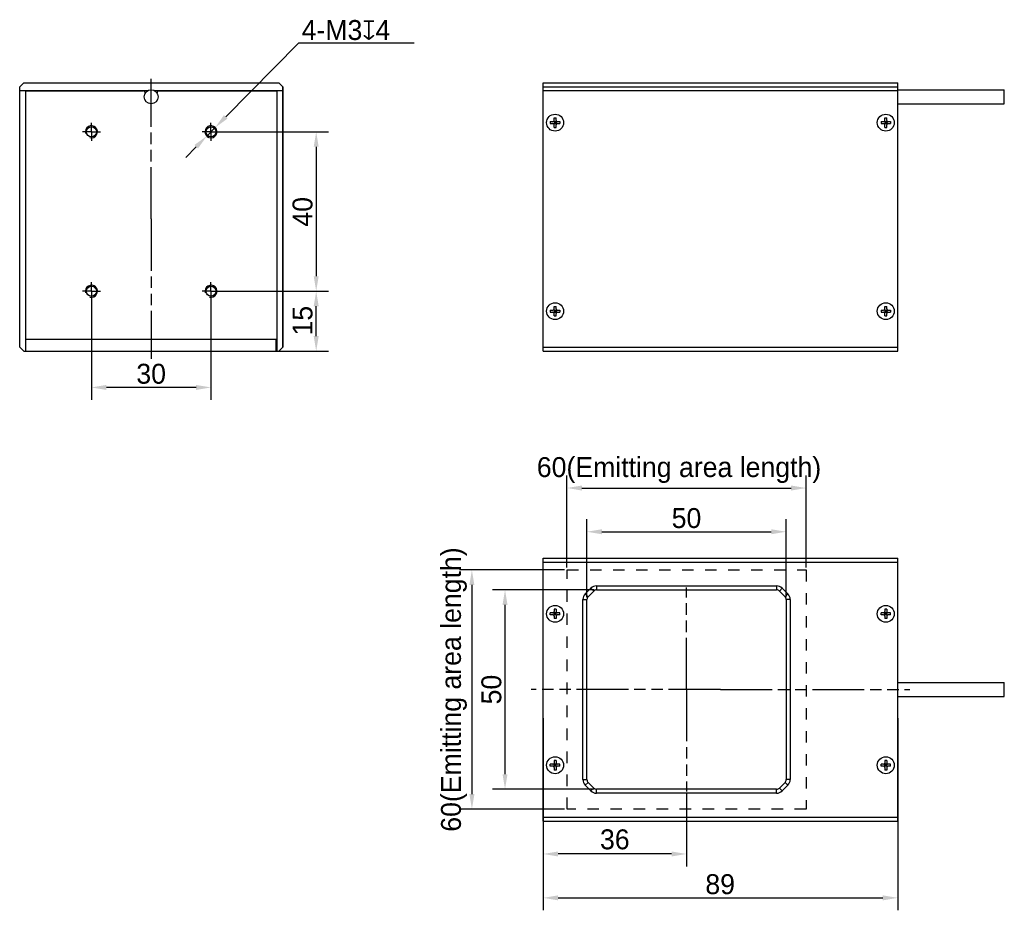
# Model space of a CAD drawing. Header units: millimetres. Extents: x 64 to 375, y 83 to 261.
# Tile 1 of 2: x 64 to 262, y 83 to 261. Entities that reach past the tile are written whole.
import ezdxf

# ---------------------------------------------------------------- set-up
doc = ezdxf.new("R2010")
doc.units = ezdxf.units.MM
doc.header["$LTSCALE"] = 23.1
doc.header["$PDMODE"] = 3
doc.header["$PDSIZE"] = 8
for name, pattern in [('CENTER', [0.6, 0.375, -0.075, 0.075, -0.075]), ('DOT', [0.2, 0.1, -0.1]), ('PHANTOM', [0.8, 0.45, -0.05, 0.1, -0.05, 0.1, -0.05])]:
    doc.linetypes.add(name, pattern=pattern)
doc.layers.get('0').update_dxf_attribs({"linetype": 'CONTINUOUS'})
doc.layers.get('Defpoints').update_dxf_attribs({"linetype": 'CONTINUOUS'})
for name, color, linetype in [('00_COMPONENTS', 7, 'CONTINUOUS'), ('07_ALL_HOLES', 7, 'CONTINUOUS'), ('09_ALL_ROUNDS', 7, 'CONTINUOUS'), ('10_ALL_CHAMFER', 7, 'CONTINUOUS'), ('20_ALL_FEATURES', 7, 'CONTINUOUS'), ('51__DRAFT_DIMS', 7, 'CONTINUOUS'), ('DEFAULT_1', 7, 'CENTER')]:
    doc.layers.add(name, color=color, linetype=linetype)
doc.styles.get("Standard").update_dxf_attribs({"font": 'simfang.ttf'})
doc.dimstyles.new('DIMSTYLE_1', dxfattribs={"dimtxt": 3, "dimasz": 3, "dimexe": 2.5, "dimexo": 0.5, "dimgap": 0.75, "dimtad": 1, "dimlfac": 1.25, "dimdsep": 46, "dimtxsty": 'STANDARD', "dimblk": '_FILLED', "dimblk1": '_FILLED', "dimblk2": '_FILLED', "dimcen": 0.09, "dimclrt": 3, "dimazin": 2, "dimtp": 0.2, "dimtm": 0.2, "dimtfac": 1, "dimtofl": 0, "dimtmove": 0, "dimatfit": 3, "dimldrblk": '_FILLED', "dimfxl": 1, "dimtolj": 1, "dimarcsym": 0})
doc.dimstyles.new('DIMSTYLE_2', dxfattribs={"dimtxt": 3, "dimasz": 3, "dimexe": 2.5, "dimexo": 0.5, "dimgap": 0.75, "dimtad": 1, "dimlfac": 1.25, "dimdsep": 46, "dimtxsty": 'STANDARD', "dimblk": '_FILLED', "dimblk1": '_FILLED', "dimblk2": '_FILLED', "dimcen": 0.09, "dimclrt": 3, "dimazin": 2, "dimtp": 0.3, "dimtm": 0.3, "dimtfac": 1, "dimtofl": 0, "dimtmove": 0, "dimatfit": 3, "dimldrblk": '_FILLED', "dimfxl": 1, "dimtolj": 1, "dimarcsym": 0})
doc.dimstyles.new('DIMSTYLE_3', dxfattribs={"dimtxt": 3, "dimasz": 3, "dimexe": 2.5, "dimexo": 0.5, "dimtad": 1, "dimlfac": 1.25, "dimdsep": 46, "dimtxsty": 'STANDARD', "dimblk": '_FILLED', "dimblk1": '_FILLED', "dimblk2": '_FILLED', "dimcen": 0.09, "dimclrt": 3, "dimazin": 2, "dimtp": 0.1, "dimtm": 0.1, "dimtfac": 1, "dimtmove": 0, "dimatfit": 2, "dimldrblk": '_FILLED', "dimfxl": 1, "dimtolj": 1, "dimarcsym": 0})

# ---------------------------------------------------------------- blocks, each defined once
blk = doc.blocks.new('_FILLED')
at = {"color": 0, "linetype": 'ByBlock'}
blk.add_solid([(0, 0), (-1, 0.167), (-1, -0.167)], dxfattribs=at)
blk = doc.blocks.new('*D6')
at = {"layer": '51__DRAFT_DIMS', "color": 0, "lineweight": -2}
for p, q in [((178.14, 145.46), (178.14, 161.06)), ((218.14, 145.46), (218.14, 161.06)), ((181.14, 158.56), (215.14, 158.56))]:
    blk.add_line(p, q, dxfattribs=at)
at = {"layer": 'Defpoints', "color": 0}
for p in [(218.14, 158.56), (178.14, 144.96), (218.14, 144.96)]:
    blk.add_point(p, dxfattribs=at)
at = {"layer": '51__DRAFT_DIMS', "color": 0, "linetype": 'ByBlock', "lineweight": -2, "xscale": 3, "yscale": 3, "zscale": 3, "rotation": 180}
blk.add_blockref('_FILLED', (178.14, 158.56), dxfattribs=at)
at = {"layer": '51__DRAFT_DIMS', "color": 0, "linetype": 'ByBlock', "lineweight": -2, "xscale": 3, "yscale": 3, "zscale": 3}
blk.add_blockref('_FILLED', (218.14, 158.56), dxfattribs=at)
at = {"layer": '51__DRAFT_DIMS', "color": 3, "insert": (198.13, 163.31), "char_height": 3, "attachment_point": 2, "line_spacing_factor": 0.9}
blk.add_mtext('\\A1;\\A1;{\\fFZLanTingHei-R-GBK|b0|i0|c134|p2;\\H1.333333x;\\C0;50}', dxfattribs=at)
blk = doc.blocks.new('*D7')
at = {"layer": '51__DRAFT_DIMS', "color": 0, "lineweight": -2}
for p, q in [((179.57, 146.89), (159.2, 146.89)), ((161.7, 109.89), (161.7, 143.89)), ((179.57, 106.89), (159.2, 106.89))]:
    blk.add_line(p, q, dxfattribs=at)
at = {"layer": 'Defpoints', "color": 0}
for p in [(161.7, 146.89), (180.07, 146.89), (180.07, 106.89)]:
    blk.add_point(p, dxfattribs=at)
at = {"layer": '51__DRAFT_DIMS', "color": 0, "linetype": 'ByBlock', "lineweight": -2, "xscale": 3, "yscale": 3, "zscale": 3}
for p, rotation in [((161.7, 146.89), 90), ((161.7, 106.89), 270)]:
    blk.add_blockref('_FILLED', p, dxfattribs=dict(at, rotation=rotation))
at = {"layer": '51__DRAFT_DIMS', "color": 3, "insert": (156.95, 126.88), "char_height": 3, "attachment_point": 2, "rotation": 90, "line_spacing_factor": 0.9}
blk.add_mtext('\\A1;\\A1;{\\fFZLanTingHei-R-GBK|b0|i0|c134|p2;\\H1.333333x;\\C0;50}', dxfattribs=at)
blk = doc.blocks.new('*D8')
at = {"layer": '51__DRAFT_DIMS', "color": 0, "lineweight": -2}
for p, q in [((78.67, 206.34), (78.67, 185.03)), ((102.67, 206.34), (102.67, 185.03)), ((99.67, 187.53), (81.67, 187.53))]:
    blk.add_line(p, q, dxfattribs=at)
at = {"layer": 'Defpoints', "color": 0}
for p in [(78.67, 206.84), (102.67, 206.84), (78.67, 187.53)]:
    blk.add_point(p, dxfattribs=at)
at = {"layer": '51__DRAFT_DIMS', "color": 0, "linetype": 'ByBlock', "lineweight": -2, "xscale": 3, "yscale": 3, "zscale": 3, "rotation": 180}
blk.add_blockref('_FILLED', (78.67, 187.53), dxfattribs=at)
at = {"layer": '51__DRAFT_DIMS', "color": 0, "linetype": 'ByBlock', "lineweight": -2, "xscale": 3, "yscale": 3, "zscale": 3}
blk.add_blockref('_FILLED', (102.67, 187.53), dxfattribs=at)
at = {"layer": '51__DRAFT_DIMS', "color": 3, "insert": (90.66, 192.28), "char_height": 3, "attachment_point": 2, "line_spacing_factor": 0.9}
blk.add_mtext('\\A1;\\A1;{\\fFZLanTingHei-R-GBK|b0|i0|c134|p2;\\H1.333333x;\\C0;30}', dxfattribs=at)
blk = doc.blocks.new('*D9')
at = {"layer": '51__DRAFT_DIMS', "color": 0, "lineweight": -2}
for p, q in [((103.17, 238.84), (126.29, 238.84)), ((123.79, 235.84), (123.79, 209.84)), ((103.17, 206.84), (126.29, 206.84))]:
    blk.add_line(p, q, dxfattribs=at)
at = {"layer": 'Defpoints', "color": 0}
for p in [(102.67, 238.84), (102.67, 206.84), (123.79, 206.84)]:
    blk.add_point(p, dxfattribs=at)
at = {"layer": '51__DRAFT_DIMS', "color": 0, "linetype": 'ByBlock', "lineweight": -2, "xscale": 3, "yscale": 3, "zscale": 3}
for p, rotation in [((123.79, 238.84), 90), ((123.79, 206.84), 270)]:
    blk.add_blockref('_FILLED', p, dxfattribs=dict(at, rotation=rotation))
at = {"layer": '51__DRAFT_DIMS', "color": 3, "insert": (119.04, 222.78), "char_height": 3, "attachment_point": 2, "rotation": 90, "line_spacing_factor": 0.9}
blk.add_mtext('\\A1;\\A1;{\\fFZLanTingHei-R-GBK|b0|i0|c134|p2;\\H1.333333x;\\C0;40}', dxfattribs=at)
blk = doc.blocks.new('*D10')
at = {"layer": '51__DRAFT_DIMS', "color": 0, "lineweight": -2}
for p, q in [((103.17, 206.84), (126.29, 206.84)), ((123.79, 197.84), (123.79, 203.84)), ((116.29, 194.84), (126.29, 194.84))]:
    blk.add_line(p, q, dxfattribs=at)
at = {"layer": 'Defpoints', "color": 0}
for p in [(102.67, 206.84), (123.79, 206.84), (115.79, 194.84)]:
    blk.add_point(p, dxfattribs=at)
at = {"layer": '51__DRAFT_DIMS', "color": 0, "linetype": 'ByBlock', "lineweight": -2, "xscale": 3, "yscale": 3, "zscale": 3}
for p, rotation in [((123.79, 206.84), 89.99999997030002), ((123.79, 194.84), 269.9999999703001)]:
    blk.add_blockref('_FILLED', p, dxfattribs=dict(at, rotation=rotation))
at = {"layer": '51__DRAFT_DIMS', "color": 3, "insert": (119.04, 200.93), "char_height": 3, "attachment_point": 2, "rotation": 90, "line_spacing_factor": 0.9}
blk.add_mtext('\\A1;\\A1;{\\fFZLanTingHei-R-GBK|b0|i0|c134|p2;\\H1.333333x;\\C0;15}', dxfattribs=at)
blk = doc.blocks.new('*D13')
at = {"layer": '51__DRAFT_DIMS', "color": 0, "lineweight": -2}
for p, q in [((105.62, 241.83), (120.24, 256.65)), ((143.46, 256.65), (120.24, 256.65)), ((101.82, 237.99), (103.51, 239.7)), ((99.71, 235.86), (97.61, 233.72))]:
    blk.add_line(p, q, dxfattribs=at)
at = {"layer": 'Defpoints', "color": 0}
for p in [(103.51, 239.7), (101.82, 237.99)]:
    blk.add_point(p, dxfattribs=at)
at = {"layer": '51__DRAFT_DIMS', "color": 0, "linetype": 'ByBlock', "lineweight": -2, "xscale": 3, "yscale": 3, "zscale": 3}
for p, rotation in [((103.51, 239.7), 225.3779240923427), ((101.82, 237.99), 45.37792409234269)]:
    blk.add_blockref('_FILLED', p, dxfattribs=dict(at, rotation=rotation))
at = {"layer": '51__DRAFT_DIMS', "color": 3, "insert": (120.87, 261.28), "char_height": 3, "attachment_point": 1, "line_spacing_factor": 0.9}
blk.add_mtext('\\A1;{\\fFZLanTingHei-R-GBK|b0|i0|c134|p2;\\H1.333333x;\\C0;4-M\\A1;3\\fgdt|b0|i0|c0|p0;x\\fFZLanTingHei-R-GBK|b0|i0|c134|p2;4}', dxfattribs=at)
blk = doc.blocks.new('*D15')
at = {"layer": '51__DRAFT_DIMS', "color": 0, "lineweight": -2}
for p, q in [((169.34, 121.13), (169.34, 82.57)), ((240.54, 121.13), (240.54, 82.57)), ((172.34, 85.07), (237.54, 85.07))]:
    blk.add_line(p, q, dxfattribs=at)
at = {"layer": 'Defpoints', "color": 0}
for p in [(169.34, 121.63), (240.54, 121.63), (240.54, 85.07)]:
    blk.add_point(p, dxfattribs=at)
at = {"layer": '51__DRAFT_DIMS', "color": 0, "linetype": 'ByBlock', "lineweight": -2, "xscale": 3, "yscale": 3, "zscale": 3, "rotation": 180}
blk.add_blockref('_FILLED', (169.34, 85.07), dxfattribs=at)
at = {"layer": '51__DRAFT_DIMS', "color": 0, "linetype": 'ByBlock', "lineweight": -2, "xscale": 3, "yscale": 3, "zscale": 3}
blk.add_blockref('_FILLED', (240.54, 85.07), dxfattribs=at)
at = {"layer": '51__DRAFT_DIMS', "color": 3, "insert": (204.89, 89.82), "char_height": 3, "attachment_point": 2, "line_spacing_factor": 0.9}
blk.add_mtext('\\A1;\\A1;{\\fFZLanTingHei-R-GBK|b0|i0|c134|p2;\\H1.333333x;\\C0;89}', dxfattribs=at)
blk = doc.blocks.new('CENTERLINE_BL1', base_point=(78.67, 195.94))
at = {"layer": 'DEFAULT_1', "color": 1, "linetype": 'PHANTOM'}
for q in [(78.67, 197.74), (76.87, 195.94), (80.47, 195.94), (78.67, 194.14)]:
    blk.add_line((78.67, 195.94), q, dxfattribs=at)
blk = doc.blocks.new('CENTERLINE_BL2', base_point=(102.67, 195.94))
at = {"layer": 'DEFAULT_1', "color": 1, "linetype": 'PHANTOM'}
for q in [(102.67, 197.74), (100.87, 195.94), (104.47, 195.94), (102.67, 194.14)]:
    blk.add_line((102.67, 195.94), q, dxfattribs=at)
blk = doc.blocks.new('CENTERLINE_BL3', base_point=(102.67, 163.94))
at = {"layer": 'DEFAULT_1', "color": 1, "linetype": 'PHANTOM'}
for q in [(102.67, 165.74), (100.87, 163.94), (104.47, 163.94), (102.67, 162.14)]:
    blk.add_line((102.67, 163.94), q, dxfattribs=at)
blk = doc.blocks.new('CENTERLINE_BL4', base_point=(78.67, 163.94))
at = {"layer": 'DEFAULT_1', "color": 1, "linetype": 'PHANTOM'}
for q in [(78.67, 165.74), (76.87, 163.94), (80.47, 163.94), (78.67, 162.14)]:
    blk.add_line((78.67, 163.94), q, dxfattribs=at)
blk = doc.blocks.new('CENTERLINEL_BL5', base_point=(90.67, 178.46))
at = {"layer": 'DEFAULT_1', "color": 1, "linetype": 'PHANTOM'}
for q in [(90.67, 206.58), (90.67, 150.34)]:
    blk.add_line((90.67, 178.46), q, dxfattribs=at)
blk = doc.blocks.new('CENTERLINEL_BL11', base_point=(198.14, 95.23))
at = {"layer": 'DEFAULT_1', "color": 1, "linetype": 'PHANTOM'}
for q in [(198.14, 115.7), (198.14, 74.76)]:
    blk.add_line((198.14, 95.23), q, dxfattribs=at)
blk = doc.blocks.new('CENTERLINEL_BL12', base_point=(204.94, 95.23))
at = {"layer": 'DEFAULT_1', "color": 1, "linetype": 'PHANTOM'}
for q in [(166.94, 95.23), (242.94, 95.23)]:
    blk.add_line((204.94, 95.23), q, dxfattribs=at)
blk = doc.blocks.new('*D33')
at = {"layer": '51__DRAFT_DIMS', "color": 0, "lineweight": -2}
for p, q in [((173.64, 150.89), (152.55, 150.89)), ((155.05, 147.89), (155.05, 105.89)), ((173.64, 102.89), (152.55, 102.89))]:
    blk.add_line(p, q, dxfattribs=at)
at = {"layer": 'Defpoints', "color": 0}
for p in [(174.14, 150.89), (155.05, 102.89), (174.14, 102.89)]:
    blk.add_point(p, dxfattribs=at)
at = {"layer": '51__DRAFT_DIMS', "color": 0, "linetype": 'ByBlock', "lineweight": -2, "xscale": 3, "yscale": 3, "zscale": 3}
for p, rotation in [((155.05, 150.89), 90), ((155.05, 102.89), 270)]:
    blk.add_blockref('_FILLED', p, dxfattribs=dict(at, rotation=rotation))
at = {"layer": '51__DRAFT_DIMS', "color": 3, "insert": (151.45, 126.89), "char_height": 3, "attachment_point": 5, "rotation": 90}
blk.add_mtext('\\A1;\\A1;{\\fFZLanTingHei-R-GBK|b0|i0|c134|p2;\\H1.333333x;\\C0;60(\\f方正兰亭黑_GBK|b0|i0|c134|p0;\\C256;Emitting area length\\fFZLanTingHei-R-GBK|b0|i0|c134|p2;\\C0;)}', dxfattribs=at)
blk = doc.blocks.new('*D30')
at = {"layer": '51__DRAFT_DIMS', "color": 0, "lineweight": -2}
for p, q in [((198.14, 105.92), (198.14, 91.38)), ((169.34, 99.99), (169.34, 91.38)), ((195.14, 93.88), (172.34, 93.88))]:
    blk.add_line(p, q, dxfattribs=at)
at = {"layer": 'Defpoints', "color": 0}
for p in [(198.14, 106.42), (169.34, 100.49), (169.34, 93.88)]:
    blk.add_point(p, dxfattribs=at)
at = {"layer": '51__DRAFT_DIMS', "color": 0, "linetype": 'ByBlock', "lineweight": -2, "xscale": 3, "yscale": 3, "zscale": 3, "rotation": 180}
blk.add_blockref('_FILLED', (169.34, 93.88), dxfattribs=at)
at = {"layer": '51__DRAFT_DIMS', "color": 0, "linetype": 'ByBlock', "lineweight": -2, "xscale": 3, "yscale": 3, "zscale": 3}
blk.add_blockref('_FILLED', (198.14, 93.88), dxfattribs=at)
at = {"layer": '51__DRAFT_DIMS', "color": 3, "insert": (183.74, 96.79), "char_height": 3, "attachment_point": 5}
blk.add_mtext('\\A1;\\A1;{\\fFZLanTingHei-R-GBK|b0|i0|c134|p2;\\H1.333333x;\\C0;36}', dxfattribs=at)
blk = doc.blocks.new('*D32')
at = {"layer": '51__DRAFT_DIMS', "color": 0, "lineweight": -2}
for p, q in [((174.14, 151.39), (174.14, 169.84)), ((222.14, 151.39), (222.14, 169.84)), ((177.14, 167.34), (219.14, 167.34))]:
    blk.add_line(p, q, dxfattribs=at)
at = {"layer": 'Defpoints', "color": 0}
for p in [(222.14, 167.34), (174.14, 150.89), (222.14, 150.89)]:
    blk.add_point(p, dxfattribs=at)
at = {"layer": '51__DRAFT_DIMS', "color": 0, "linetype": 'ByBlock', "lineweight": -2, "xscale": 3, "yscale": 3, "zscale": 3, "rotation": 180}
blk.add_blockref('_FILLED', (174.14, 167.34), dxfattribs=at)
at = {"layer": '51__DRAFT_DIMS', "color": 0, "linetype": 'ByBlock', "lineweight": -2, "xscale": 3, "yscale": 3, "zscale": 3}
blk.add_blockref('_FILLED', (222.14, 167.34), dxfattribs=at)
at = {"layer": '51__DRAFT_DIMS', "color": 3, "insert": (196.63, 170.94), "char_height": 3, "attachment_point": 5}
blk.add_mtext('\\A1;\\A1;{\\fFZLanTingHei-R-GBK|b0|i0|c134|p2;\\H1.333333x;\\C0;60(\\f方正兰亭黑_GBK|b0|i0|c134|p0;\\C256;Emitting area length\\fFZLanTingHei-R-GBK|b0|i0|c134|p2;\\C0;)}', dxfattribs=at)

msp = doc.modelspace()

# ---------------------------------------------------------------- linework, layer by layer
at = {"color": 0, "linetype": 'DOT'}
for p, q in [((174.143016, 102.886975), (174.143016, 150.886975)), ((174.143016, 150.886975), (222.143016, 150.886975)), ((222.143016, 150.886975), (222.143016, 102.886975)), ((222.143016, 102.886975), (174.143016, 102.886975))]:
    msp.add_line(p, q, dxfattribs=at)
at = {"color": 0}
for centre in [(78.665138, 238.84438), (102.665138, 238.84438), (78.665138, 206.84438), (102.665138, 206.84438)]:
    msp.add_arc(centre, 1.2, 255, 195, dxfattribs=at)
at = {"layer": '00_COMPONENTS', "color": 0}
for p, q in [((65.065138, 248.68438), (64.265138, 247.88438)), ((64.265138, 195.64438), (64.265138, 247.88438)), ((65.065138, 248.68438), (116.265138, 248.68438)), ((117.065138, 247.88438), (116.265138, 248.68438)), ((117.065138, 247.88438), (117.065138, 195.64438)), ((169.343016, 194.84438), (169.343016, 248.68438)), ((169.343016, 248.68438), (240.543016, 248.68438)), ((169.343016, 247.88438), (240.543016, 247.88438)), ((240.543016, 194.84438), (240.543016, 248.68438)), ((240.543016, 247.28438), (261.934637, 247.28438)), ((261.934637, 244.48438), (261.934637, 247.28438)), ((89.944028, 247.08438), (89.065138, 247.08438)), ((89.265138, 247.030701), (89.265138, 247.08438)), ((89.465138, 246.605491), (89.465138, 246.68438)), ((92.265138, 247.08438), (91.386248, 247.08438)), ((91.865138, 246.605491), (91.865138, 246.68438)), ((92.065138, 247.030701), (92.065138, 247.08438)), ((240.543016, 244.48438), (261.934637, 244.48438)), ((171.543016, 241.12438), (171.543016, 241.64438)), ((171.543016, 241.64438), (171.943016, 241.64438)), ((171.943016, 241.12438), (171.943016, 241.64438)), ((237.943016, 241.64438), (238.343016, 241.64438)), ((237.943016, 241.12438), (237.943016, 241.64438)), ((238.343016, 241.12438), (238.343016, 241.64438)), ((170.783016, 240.88438), (170.783016, 240.48438)), ((170.783016, 240.88438), (171.303016, 240.88438)), ((170.783016, 240.48438), (171.303016, 240.48438)), ((171.472722, 240.414086), (172.013311, 240.954675)), ((172.013311, 240.414086), (171.472722, 240.954675)), ((171.543016, 240.88438), (171.543016, 240.48438)), ((171.543016, 240.88438), (171.943016, 240.88438)), ((171.543016, 240.68438), (171.943016, 240.68438)), ((171.543016, 240.48438), (171.943016, 240.48438)), ((171.543016, 239.72438), (171.543016, 240.24438)), ((171.543016, 239.72438), (171.943016, 239.72438)), ((171.743016, 240.48438), (171.743016, 240.88438)), ((171.943016, 240.88438), (171.943016, 240.48438)), ((171.943016, 239.72438), (171.943016, 240.24438)), ((172.183016, 240.88438), (172.703016, 240.88438)), ((172.183016, 240.48438), (172.703016, 240.48438)), ((172.703016, 240.88438), (172.703016, 240.48438)), ((237.183016, 240.88438), (237.183016, 240.48438)), ((237.183016, 240.88438), (237.703016, 240.88438)), ((237.183016, 240.48438), (237.703016, 240.48438)), ((237.872722, 240.414086), (238.413311, 240.954675)), ((237.872722, 240.954675), (238.413311, 240.414086)), ((237.943016, 240.88438), (238.343016, 240.88438)), ((237.943016, 240.88438), (237.943016, 240.48438)), ((237.943016, 240.68438), (238.343016, 240.68438)), ((237.943016, 240.48438), (238.343016, 240.48438)), ((237.943016, 239.72438), (237.943016, 240.24438)), ((237.943016, 239.72438), (238.343016, 239.72438)), ((238.143016, 240.48438), (238.143016, 240.88438)), ((238.343016, 240.88438), (238.343016, 240.48438)), ((238.343016, 239.72438), (238.343016, 240.24438)), ((238.583016, 240.88438), (239.103016, 240.88438)), ((238.583016, 240.48438), (239.103016, 240.48438)), ((239.103016, 240.88438), (239.103016, 240.48438)), ((171.543016, 203.28438), (171.543016, 203.80438)), ((171.543016, 203.80438), (171.943016, 203.80438)), ((171.943016, 203.28438), (171.943016, 203.80438)), ((237.943016, 203.80438), (238.343016, 203.80438)), ((237.943016, 203.28438), (237.943016, 203.80438)), ((238.343016, 203.28438), (238.343016, 203.80438)), ((170.783016, 203.04438), (170.783016, 202.64438)), ((170.783016, 203.04438), (171.303016, 203.04438)), ((170.783016, 202.64438), (171.303016, 202.64438)), ((172.013311, 202.574086), (171.472722, 203.114675)), ((171.472722, 202.574086), (172.013311, 203.114675)), ((171.543016, 203.04438), (171.543016, 202.64438)), ((171.543016, 203.04438), (171.943016, 203.04438)), ((171.543016, 202.84438), (171.943016, 202.84438)), ((171.543016, 202.64438), (171.943016, 202.64438)), ((171.543016, 201.88438), (171.543016, 202.40438)), ((171.543016, 201.88438), (171.943016, 201.88438)), ((171.743016, 202.64438), (171.743016, 203.04438)), ((171.943016, 203.04438), (171.943016, 202.64438)), ((171.943016, 201.88438), (171.943016, 202.40438)), ((172.183016, 203.04438), (172.703016, 203.04438)), ((172.183016, 202.64438), (172.703016, 202.64438)), ((172.703016, 203.04438), (172.703016, 202.64438)), ((237.183016, 203.04438), (237.703016, 203.04438)), ((237.183016, 203.04438), (237.183016, 202.64438)), ((237.183016, 202.64438), (237.703016, 202.64438)), ((237.872722, 203.114675), (238.413311, 202.574086)), ((237.872722, 202.574086), (238.413311, 203.114675)), ((237.943016, 203.04438), (238.343016, 203.04438)), ((237.943016, 203.04438), (237.943016, 202.64438)), ((237.943016, 202.84438), (238.343016, 202.84438)), ((237.943016, 202.64438), (238.343016, 202.64438)), ((237.943016, 201.88438), (237.943016, 202.40438)), ((237.943016, 201.88438), (238.343016, 201.88438)), ((238.143016, 202.64438), (238.143016, 203.04438)), ((238.343016, 203.04438), (238.343016, 202.64438)), ((238.343016, 201.88438), (238.343016, 202.40438)), ((238.583016, 203.04438), (239.103016, 203.04438)), ((238.583016, 202.64438), (239.103016, 202.64438)), ((239.103016, 203.04438), (239.103016, 202.64438)), ((115.785138, 197.24438), (115.865138, 197.24438)), ((115.785138, 194.84438), (115.785138, 197.24438)), ((115.785138, 196.561538), (115.865138, 196.561538)), ((115.865138, 197.24438), (115.865138, 194.84438)), ((64.265138, 195.64438), (65.065138, 194.84438)), ((65.065138, 194.84438), (116.265138, 194.84438)), ((115.865138, 195.08438), (115.785138, 195.08438)), ((116.265138, 194.84438), (117.065138, 195.64438)), ((169.343016, 195.64438), (240.543016, 195.64438)), ((169.343016, 194.84438), (240.543016, 194.84438)), ((169.343016, 100.486975), (169.343016, 153.286975)), ((169.343016, 153.286975), (240.543016, 153.286975)), ((169.343016, 152.486975), (240.543016, 152.486975)), ((240.543016, 100.486975), (240.543016, 153.286975)), ((177.811645, 146.086975), (178.943016, 147.218346)), ((178.377331, 145.52129), (179.508702, 146.652661)), ((178.943016, 147.218346), (179.508702, 146.652661)), ((180.074387, 147.686975), (180.074387, 146.886975)), ((180.074387, 147.686975), (216.211645, 147.686975)), ((180.074387, 146.886975), (216.211645, 146.886975)), ((216.211645, 147.686975), (216.211645, 146.886975)), ((217.343016, 147.218346), (216.777331, 146.652661)), ((216.777331, 146.652661), (217.908702, 145.52129)), ((217.343016, 147.218346), (218.474387, 146.086975)), ((177.343016, 108.818346), (177.343016, 144.955605)), ((177.343016, 144.955605), (178.143016, 144.955605)), ((177.811645, 146.086975), (178.377331, 145.52129)), ((178.143016, 108.818346), (178.143016, 144.955605)), ((218.474387, 146.086975), (217.908702, 145.52129)), ((218.143016, 144.955605), (218.143016, 108.818346)), ((218.943016, 144.955605), (218.143016, 144.955605)), ((218.943016, 144.955605), (218.943016, 108.818346)), ((171.472722, 141.816681), (172.013311, 142.35727)), ((171.472722, 142.35727), (172.013311, 141.816681)), ((171.543016, 143.046975), (171.543016, 142.526975)), ((171.943016, 143.046975), (171.543016, 143.046975)), ((171.943016, 143.046975), (171.943016, 142.526975)), ((237.872722, 141.816681), (238.413311, 142.35727)), ((237.872722, 142.35727), (238.413311, 141.816681)), ((238.343016, 143.046975), (237.943016, 143.046975)), ((237.943016, 143.046975), (237.943016, 142.526975)), ((238.343016, 143.046975), (238.343016, 142.526975)), ((170.783016, 141.886975), (170.783016, 142.286975)), ((171.303016, 142.286975), (170.783016, 142.286975)), ((171.303016, 141.886975), (170.783016, 141.886975)), ((171.543016, 141.886975), (171.543016, 142.286975)), ((171.943016, 142.286975), (171.543016, 142.286975)), ((171.943016, 142.086975), (171.543016, 142.086975)), ((171.943016, 141.886975), (171.543016, 141.886975)), ((171.543016, 141.646975), (171.543016, 141.126975)), ((171.943016, 141.126975), (171.543016, 141.126975)), ((171.743016, 142.286975), (171.743016, 141.886975)), ((171.943016, 141.886975), (171.943016, 142.286975)), ((171.943016, 141.646975), (171.943016, 141.126975)), ((172.703016, 142.286975), (172.183016, 142.286975)), ((172.703016, 141.886975), (172.183016, 141.886975)), ((172.703016, 141.886975), (172.703016, 142.286975)), ((237.703016, 142.286975), (237.183016, 142.286975)), ((237.183016, 141.886975), (237.183016, 142.286975)), ((237.703016, 141.886975), (237.183016, 141.886975)), ((238.343016, 142.286975), (237.943016, 142.286975)), ((237.943016, 141.886975), (237.943016, 142.286975)), ((238.343016, 142.086975), (237.943016, 142.086975)), ((238.343016, 141.886975), (237.943016, 141.886975)), ((237.943016, 141.646975), (237.943016, 141.126975)), ((238.343016, 141.126975), (237.943016, 141.126975)), ((238.143016, 142.286975), (238.143016, 141.886975)), ((238.343016, 141.886975), (238.343016, 142.286975)), ((238.343016, 141.646975), (238.343016, 141.126975)), ((239.103016, 142.286975), (238.583016, 142.286975)), ((239.103016, 141.886975), (238.583016, 141.886975)), ((239.103016, 141.886975), (239.103016, 142.286975)), ((240.543016, 128.286975), (261.934637, 128.286975)), ((261.934637, 125.486975), (261.934637, 128.286975)), ((240.543016, 125.486975), (261.934637, 125.486975)), ((170.783016, 111.486975), (170.783016, 111.886975)), ((171.303016, 111.886975), (170.783016, 111.886975)), ((171.303016, 111.486975), (170.783016, 111.486975)), ((171.472722, 111.95727), (172.013311, 111.416681)), ((171.472722, 111.416681), (172.013311, 111.95727)), ((171.543016, 112.646975), (171.543016, 112.126975)), ((171.943016, 112.646975), (171.543016, 112.646975)), ((171.543016, 111.486975), (171.543016, 111.886975)), ((171.943016, 111.886975), (171.543016, 111.886975)), ((171.943016, 111.686975), (171.543016, 111.686975)), ((171.943016, 111.486975), (171.543016, 111.486975)), ((171.543016, 111.246975), (171.543016, 110.726975)), ((171.943016, 110.726975), (171.543016, 110.726975)), ((171.743016, 111.886975), (171.743016, 111.486975)), ((171.943016, 112.646975), (171.943016, 112.126975)), ((171.943016, 111.486975), (171.943016, 111.886975)), ((171.943016, 111.246975), (171.943016, 110.726975)), ((172.703016, 111.886975), (172.183016, 111.886975)), ((172.703016, 111.486975), (172.183016, 111.486975)), ((172.703016, 111.486975), (172.703016, 111.886975)), ((237.703016, 111.886975), (237.183016, 111.886975)), ((237.183016, 111.486975), (237.183016, 111.886975)), ((237.703016, 111.486975), (237.183016, 111.486975)), ((237.872722, 111.95727), (238.413311, 111.416681)), ((237.872722, 111.416681), (238.413311, 111.95727)), ((238.343016, 112.646975), (237.943016, 112.646975)), ((237.943016, 112.646975), (237.943016, 112.126975)), ((238.343016, 111.886975), (237.943016, 111.886975)), ((237.943016, 111.486975), (237.943016, 111.886975)), ((238.343016, 111.686975), (237.943016, 111.686975)), ((238.343016, 111.486975), (237.943016, 111.486975)), ((237.943016, 111.246975), (237.943016, 110.726975)), ((238.343016, 110.726975), (237.943016, 110.726975)), ((238.143016, 111.886975), (238.143016, 111.486975)), ((238.343016, 112.646975), (238.343016, 112.126975)), ((238.343016, 111.486975), (238.343016, 111.886975)), ((238.343016, 111.246975), (238.343016, 110.726975)), ((239.103016, 111.886975), (238.583016, 111.886975)), ((239.103016, 111.486975), (238.583016, 111.486975)), ((239.103016, 111.486975), (239.103016, 111.886975)), ((177.343016, 108.818346), (178.143016, 108.818346)), ((218.943016, 108.818346), (218.143016, 108.818346)), ((177.811645, 107.686975), (178.377331, 108.252661)), ((178.943016, 106.555605), (177.811645, 107.686975)), ((179.508702, 107.12129), (178.377331, 108.252661)), ((178.943016, 106.555605), (179.508702, 107.12129)), ((180.074387, 106.086975), (180.074387, 106.886975)), ((216.211645, 106.886975), (180.074387, 106.886975)), ((216.211645, 106.086975), (216.211645, 106.886975)), ((217.908702, 108.252661), (216.777331, 107.12129)), ((217.343016, 106.555605), (216.777331, 107.12129)), ((218.474387, 107.686975), (217.343016, 106.555605)), ((218.474387, 107.686975), (217.908702, 108.252661)), ((216.211645, 106.086975), (180.074387, 106.086975)), ((169.343016, 101.286975), (240.543016, 101.286975)), ((169.343016, 100.486975), (240.543016, 100.486975))]:
    msp.add_line(p, q, dxfattribs=at)
for centre, radius in [((90.665138, 245.88438), 1.4), ((171.743016, 240.68438), 1.702), ((238.143016, 240.68438), 1.702), ((78.665138, 238.84438), 1), ((102.665138, 238.84438), 1), ((78.665138, 206.84438), 1), ((102.665138, 206.84438), 1), ((171.743016, 202.84438), 1.702), ((238.143016, 202.84438), 1.702), ((171.743016, 142.086975), 1.701996), ((238.143016, 142.086975), 1.702), ((171.743016, 111.686975), 1.701996), ((238.143016, 111.686975), 1.702)]:
    msp.add_circle(centre, radius, dxfattribs=at)
for centre, radius, start, end in [((89.065138, 246.68438), 0.4, 0, 89.99999888), ((92.265138, 246.68438), 0.4, 90.00000128, 180), ((171.303016, 241.12438), 0.24, 270, 0), ((171.303016, 240.24438), 0.24, 0, 90), ((172.183016, 241.12438), 0.24, 180, 270), ((172.183016, 240.24438), 0.24, 90, 180), ((237.703016, 241.12438), 0.24, 270, 0), ((237.703016, 240.24438), 0.24, 0, 90), ((238.583016, 241.12438), 0.24, 180, 270), ((238.583016, 240.24438), 0.24, 90, 180), ((171.303016, 203.28438), 0.24, 270, 0), ((171.303016, 202.40438), 0.24, 0, 90), ((172.183016, 203.28438), 0.24, 180, 270), ((172.183016, 202.40438), 0.24, 90, 180), ((237.703016, 203.28438), 0.24, 270, 0), ((237.703016, 202.40438), 0.24, 0, 90), ((238.583016, 203.28438), 0.24, 180, 270), ((238.583016, 202.40438), 0.24, 90, 180), ((180.074387, 146.086975), 1.6, 90, 135), ((180.074387, 146.086975), 0.8, 90, 135), ((216.211645, 146.086975), 1.6, 45, 90), ((216.211645, 146.086975), 0.8, 45, 90), ((178.943016, 144.955605), 1.6, 135, 180), ((178.943016, 144.955605), 0.8, 135, 180), ((217.343016, 144.955605), 0.8, 0, 45), ((217.343016, 144.955605), 1.6, 0, 45), ((171.303016, 142.526975), 0.24, 270, 0), ((172.183016, 142.526975), 0.24, 180, 270), ((237.703016, 142.526975), 0.24, 270, 0), ((238.583016, 142.526975), 0.24, 180, 270), ((171.303016, 141.646975), 0.24, 0, 90), ((172.183016, 141.646975), 0.24, 90, 180), ((237.703016, 141.646975), 0.24, 0, 90), ((238.583016, 141.646975), 0.24, 90, 180), ((171.303016, 112.126975), 0.24, 270, 0), ((171.303016, 111.246975), 0.24, 0, 90), ((172.183016, 112.126975), 0.24, 180, 270), ((172.183016, 111.246975), 0.24, 90, 180), ((237.703016, 112.126975), 0.24, 270, 0), ((237.703016, 111.246975), 0.24, 0, 90), ((238.583016, 112.126975), 0.24, 180, 270), ((238.583016, 111.246975), 0.24, 90, 180), ((178.943016, 108.818346), 1.6, 180, 225), ((178.943016, 108.818346), 0.8, 180, 225), ((217.343016, 108.818346), 0.8, 315, 0), ((217.343016, 108.818346), 1.6, 315, 0), ((180.074387, 107.686975), 0.8, 225, 270), ((216.211645, 107.686975), 0.8, 270, 315), ((180.074387, 107.686975), 1.6, 225, 270), ((216.211645, 107.686975), 1.6, 270, 315)]:
    msp.add_arc(centre, radius, start, end, dxfattribs=at)
at = {"layer": '07_ALL_HOLES', "color": 0}
for centre in [(78.665138, 238.84438), (102.665138, 238.84438), (78.665138, 206.84438), (102.665138, 206.84438)]:
    msp.add_circle(centre, 1, dxfattribs=at)
at = {"layer": '09_ALL_ROUNDS', "color": 0}
for p, q in [((65.465138, 247.08438), (89.065138, 247.08438)), ((92.265138, 247.08438), (115.865138, 247.08438))]:
    msp.add_line(p, q, dxfattribs=at)
for centre, start, end in [((89.065138, 246.68438), 0, 90), ((92.265138, 246.68438), 90, 180)]:
    msp.add_arc(centre, 0.4, start, end, dxfattribs=at)
at = {"layer": '10_ALL_CHAMFER', "color": 0}
for p, q in [((117.065138, 195.64438), (117.065138, 247.08438)), ((115.785138, 196.561538), (115.865138, 196.561538)), ((115.865138, 195.08438), (115.785138, 195.08438)), ((115.785138, 194.84438), (116.265138, 194.84438)), ((116.265138, 194.84438), (117.065138, 195.64438)), ((177.811645, 146.086975), (178.943016, 147.218346)), ((178.377331, 145.52129), (179.508702, 146.652661)), ((178.943016, 147.218346), (179.508702, 146.652661)), ((180.074387, 147.686975), (180.074387, 146.886975)), ((180.074387, 147.686975), (216.211645, 147.686975)), ((180.074387, 146.886975), (216.211645, 146.886975)), ((216.211645, 147.686975), (216.211645, 146.886975)), ((217.343016, 147.218346), (216.777331, 146.652661)), ((216.777331, 146.652661), (217.908702, 145.52129)), ((217.343016, 147.218346), (218.474387, 146.086975)), ((177.343016, 108.818346), (177.343016, 144.955605)), ((177.343016, 144.955605), (178.143016, 144.955605)), ((177.811645, 146.086975), (178.377331, 145.52129)), ((178.143016, 108.818346), (178.143016, 144.955605)), ((218.474387, 146.086975), (217.908702, 145.52129)), ((218.143016, 144.955605), (218.143016, 108.818346)), ((218.943016, 144.955605), (218.143016, 144.955605)), ((218.943016, 144.955605), (218.943016, 108.818346)), ((177.343016, 108.818346), (178.143016, 108.818346)), ((218.943016, 108.818346), (218.143016, 108.818346)), ((177.811645, 107.686975), (178.377331, 108.252661)), ((178.943016, 106.555605), (177.811645, 107.686975)), ((179.508702, 107.12129), (178.377331, 108.252661)), ((178.943016, 106.555605), (179.508702, 107.12129)), ((180.074387, 106.086975), (180.074387, 106.886975)), ((216.211645, 106.886975), (180.074387, 106.886975)), ((216.211645, 106.086975), (216.211645, 106.886975)), ((217.908702, 108.252661), (216.777331, 107.12129)), ((217.343016, 106.555605), (216.777331, 107.12129)), ((218.474387, 107.686975), (217.343016, 106.555605)), ((218.474387, 107.686975), (217.908702, 108.252661)), ((216.211645, 106.086975), (180.074387, 106.086975))]:
    msp.add_line(p, q, dxfattribs=at)
for centre, radius, start, end in [((180.074387, 146.086975), 1.6, 90, 135), ((180.074387, 146.086975), 0.8, 90, 135), ((216.211645, 146.086975), 1.6, 45, 90), ((216.211645, 146.086975), 0.8, 45, 90), ((178.943016, 144.955605), 1.6, 135, 180), ((178.943016, 144.955605), 0.8, 135, 180), ((217.343016, 144.955605), 0.8, 0, 45), ((217.343016, 144.955605), 1.6, 0, 45), ((178.943016, 108.818346), 1.6, 180, 225), ((178.943016, 108.818346), 0.8, 180, 225), ((217.343016, 108.818346), 0.8, 315, 0), ((217.343016, 108.818346), 1.6, 315, 0), ((180.074387, 107.686975), 0.8, 225, 270), ((216.211645, 107.686975), 0.8, 270, 315), ((180.074387, 107.686975), 1.6, 225, 270), ((216.211645, 107.686975), 1.6, 270, 315)]:
    msp.add_arc(centre, radius, start, end, dxfattribs=at)
at = {"layer": '20_ALL_FEATURES', "color": 0}
for p, q in [((65.065138, 248.68438), (64.265138, 247.88438)), ((64.265138, 195.64438), (64.265138, 247.88438)), ((65.065138, 248.68438), (116.265138, 248.68438)), ((117.065138, 247.88438), (116.265138, 248.68438)), ((117.065138, 247.08438), (117.065138, 247.88438)), ((169.343016, 194.84438), (169.343016, 248.68438)), ((169.343016, 248.68438), (240.543016, 248.68438)), ((169.343016, 247.88438), (240.543016, 247.88438)), ((240.543016, 194.84438), (240.543016, 248.68438)), ((240.543016, 247.28438), (261.934637, 247.28438)), ((261.934637, 244.48438), (261.934637, 247.28438)), ((89.944028, 247.08438), (64.265138, 247.08438)), ((65.465138, 194.84438), (65.465138, 247.08438)), ((89.265138, 247.030701), (89.265138, 247.08438)), ((89.465138, 246.605491), (89.465138, 246.68438)), ((117.065138, 247.08438), (91.386248, 247.08438)), ((91.865138, 246.605491), (91.865138, 246.68438)), ((92.065138, 247.030701), (92.065138, 247.08438)), ((115.865138, 247.08438), (115.865138, 194.84438)), ((240.543016, 247.08438), (169.343016, 247.08438)), ((240.543016, 244.48438), (261.934637, 244.48438)), ((171.543016, 241.12438), (171.543016, 241.64438)), ((171.543016, 241.64438), (171.943016, 241.64438)), ((171.943016, 241.12438), (171.943016, 241.64438)), ((170.783016, 240.88438), (170.783016, 240.48438)), ((170.783016, 240.88438), (171.303016, 240.88438)), ((170.783016, 240.48438), (171.303016, 240.48438)), ((171.472722, 240.414086), (172.013311, 240.954675)), ((172.013311, 240.414086), (171.472722, 240.954675)), ((171.543016, 240.88438), (171.543016, 240.48438)), ((171.543016, 240.88438), (171.943016, 240.88438)), ((171.543016, 240.68438), (171.943016, 240.68438)), ((171.543016, 240.48438), (171.943016, 240.48438)), ((171.543016, 239.72438), (171.543016, 240.24438)), ((171.543016, 239.72438), (171.943016, 239.72438)), ((171.743016, 240.48438), (171.743016, 240.88438)), ((171.943016, 240.88438), (171.943016, 240.48438)), ((171.943016, 239.72438), (171.943016, 240.24438)), ((172.183016, 240.88438), (172.703016, 240.88438)), ((172.183016, 240.48438), (172.703016, 240.48438)), ((172.703016, 240.88438), (172.703016, 240.48438)), ((65.465138, 197.24438), (115.865138, 197.24438)), ((115.785138, 194.84438), (115.785138, 197.24438)), ((64.265138, 195.64438), (65.065138, 194.84438)), ((65.065138, 194.84438), (115.785138, 194.84438)), ((169.343016, 195.64438), (240.543016, 195.64438)), ((169.343016, 194.84438), (240.543016, 194.84438)), ((169.343016, 100.486975), (169.343016, 153.286975)), ((169.343016, 153.286975), (240.543016, 153.286975)), ((169.343016, 152.486975), (240.543016, 152.486975)), ((240.543016, 100.486975), (240.543016, 153.286975)), ((240.543016, 128.286975), (261.934637, 128.286975)), ((261.934637, 125.486975), (261.934637, 128.286975)), ((240.543016, 125.486975), (261.934637, 125.486975)), ((169.343016, 101.286975), (240.543016, 101.286975)), ((169.343016, 100.486975), (240.543016, 100.486975))]:
    msp.add_line(p, q, dxfattribs=at)
for centre, radius in [((90.665138, 245.88438), 1.4), ((171.743016, 240.68438), 1.702), ((238.143016, 240.68438), 1.702), ((171.743016, 202.84438), 1.702), ((238.143016, 202.84438), 1.702), ((171.743016, 142.086975), 1.701996), ((238.143016, 142.086975), 1.702), ((171.743016, 111.686975), 1.701996), ((238.143016, 111.686975), 1.702)]:
    msp.add_circle(centre, radius, dxfattribs=at)
for centre, start, end in [((171.303016, 241.12438), 270, 0), ((171.303016, 240.24438), 0, 90), ((172.183016, 241.12438), 180, 270), ((172.183016, 240.24438), 90, 180)]:
    msp.add_arc(centre, 0.24, start, end, dxfattribs=at)
at = {"layer": '51__DRAFT_DIMS', "color": 0}
msp.add_arc((102.665138, 238.84438), 1.2, 180, 250.31326953, dxfattribs=at)

# ---------------------------------------------------------------- block references
at = {"color": 0}
for name, p in [('CENTERLINEL_BL5', (90.665138, 221.36438)), ('CENTERLINE_BL1', (78.665138, 238.84438)), ('CENTERLINE_BL2', (102.665138, 238.84438)), ('CENTERLINE_BL4', (78.665138, 206.84438)), ('CENTERLINE_BL3', (102.665138, 206.84438)), ('CENTERLINEL_BL11', (198.143016, 126.886975)), ('CENTERLINEL_BL12', (204.943016, 126.886975))]:
    msp.add_blockref(name, p, dxfattribs=at)

# ---------------------------------------------------------------- dimensions: what is measured, and where the dimension line sits
at = {"layer": '51__DRAFT_DIMS', "color": 0}
dim = msp.add_diameter_dim_2p(p1=(101.822225, 237.990274), p2=(103.508051, 239.698487), text='{\\fFZLanTingHei-R-GBK|b0|i0|c134|p2;\\H1.333333x;\\C0;4-M\\A1;<>\\fgdt|b0|i0|c0|p0;x\\fFZLanTingHei-R-GBK|b0|i0|c134|p2;4}', dimstyle='DIMSTYLE_3', override={"dimtih": 1, "dimtoh": 1, "dimpost": '<>', "dimtxsty": 'STANDARD'}, dxfattribs=at)
dim.commit()
dim.dimension.update_dxf_attribs({"geometry": '*D13', "text_midpoint": (132.165737, 256.654717), "dimtype": 163})
for base, p1, p2, angle, text, dimstyle, override, picture, middle in [((123.79258, 206.84438), (102.665138, 238.84438), (102.665138, 206.84438), 270, '\\A1;{\\fFZLanTingHei-R-GBK|b0|i0|c134|p2;\\H1.333333x;\\C0;<>}', 'DIMSTYLE_2', {"dimtxsty": 'STANDARD'}, '*D9', (123.79258, 222.782855)), ((78.665138, 187.532499), (102.665138, 206.84438), (78.665138, 206.84438), 180, '\\A1;{\\fFZLanTingHei-R-GBK|b0|i0|c134|p2;\\H1.333333x;\\C0;<>}', 'DIMSTYLE_1', {"dimtxsty": 'STANDARD'}, '*D8', (90.656349, 187.532499)), ((123.79258, 206.84438), (115.785138, 194.84438), (102.665138, 206.84438), 89.99999997, '\\A1;{\\fFZLanTingHei-R-GBK|b0|i0|c134|p2;\\H1.333333x;\\C0;<>}', 'DIMSTYLE_1', {"dimtxsty": 'STANDARD'}, '*D10', (123.79258, 200.929345)), ((155.053131, 102.886975), (174.143016, 150.886975), (174.143016, 102.886975), 90, '\\A1;{\\fFZLanTingHei-R-GBK|b0|i0|c134|p2;\\H1.333333x;\\C0;<>(\\f方正兰亭黑_GBK|b0|i0|c134|p0;\\C256;Emitting area length\\fFZLanTingHei-R-GBK|b0|i0|c134|p2;\\C0;)}', 'DIMSTYLE_2', {"dimdec": 4, "dimlfac": 1.25, "dimtxsty": 'STANDARD'}, '*D33', (155.053131, 126.886975)), ((161.701136, 146.886975), (180.074387, 106.886975), (180.074387, 146.886975), 90, '\\A1;{\\fFZLanTingHei-R-GBK|b0|i0|c134|p2;\\H1.333333x;\\C0;<>}', 'DIMSTYLE_2', {"dimtxsty": 'STANDARD'}, '*D7', (161.701136, 126.878189))]:
    dim = msp.add_linear_dim(base=base, p1=p1, p2=p2, angle=angle, text=text, dimstyle=dimstyle, override=override, dxfattribs=at)
    dim.commit()
    dim.dimension.update_dxf_attribs({"geometry": picture, "text_midpoint": middle, "dimtype": 160})
for base, p1, p2, text, override, picture, middle in [((222.143016, 167.341842), (174.143016, 150.886975), (222.143016, 150.886975), '\\A1;{\\fFZLanTingHei-R-GBK|b0|i0|c134|p2;\\H1.333333x;\\C0;<>(\\f方正兰亭黑_GBK|b0|i0|c134|p0;\\C256;Emitting area length\\fFZLanTingHei-R-GBK|b0|i0|c134|p2;\\C0;)}', {"dimdec": 4, "dimlfac": 1.25, "dimtxsty": 'STANDARD'}, '*D32', (196.626107, 167.341842)), ((218.143016, 158.560513), (178.143016, 144.955605), (218.143016, 144.955605), '\\A1;{\\fFZLanTingHei-R-GBK|b0|i0|c134|p2;\\H1.333333x;\\C0;<>}', {"dimtxsty": 'STANDARD'}, '*D6', (198.134225, 158.560513)), ((240.543016, 85.072502), (169.343016, 121.628192), (240.543016, 121.628192), '\\A1;{\\fFZLanTingHei-R-GBK|b0|i0|c134|p2;\\H1.333333x;\\C0;<>}', {"dimtxsty": 'STANDARD'}, '*D15', (204.887351, 85.072502))]:
    dim = msp.add_linear_dim(base=base, p1=p1, p2=p2, text=text, dimstyle='DIMSTYLE_2', override=override, dxfattribs=at)
    dim.commit()
    dim.dimension.update_dxf_attribs({"geometry": picture, "text_midpoint": middle, "dimtype": 160})
dim = msp.add_linear_dim(base=(169.343016, 93.882197), p1=(198.143016, 106.418346), p2=(169.343016, 100.486975), text='\\A1;{\\fFZLanTingHei-R-GBK|b0|i0|c134|p2;\\H1.333333x;\\C0;<>}', dimstyle='DIMSTYLE_2', override={"dimtxsty": 'STANDARD', "dimldrblk": '_FILLED'}, dxfattribs=at)
dim.commit()
dim.dimension.update_dxf_attribs({"geometry": '*D30', "text_midpoint": (183.743016, 96.789264)})

doc.saveas('drawing.dxf')
